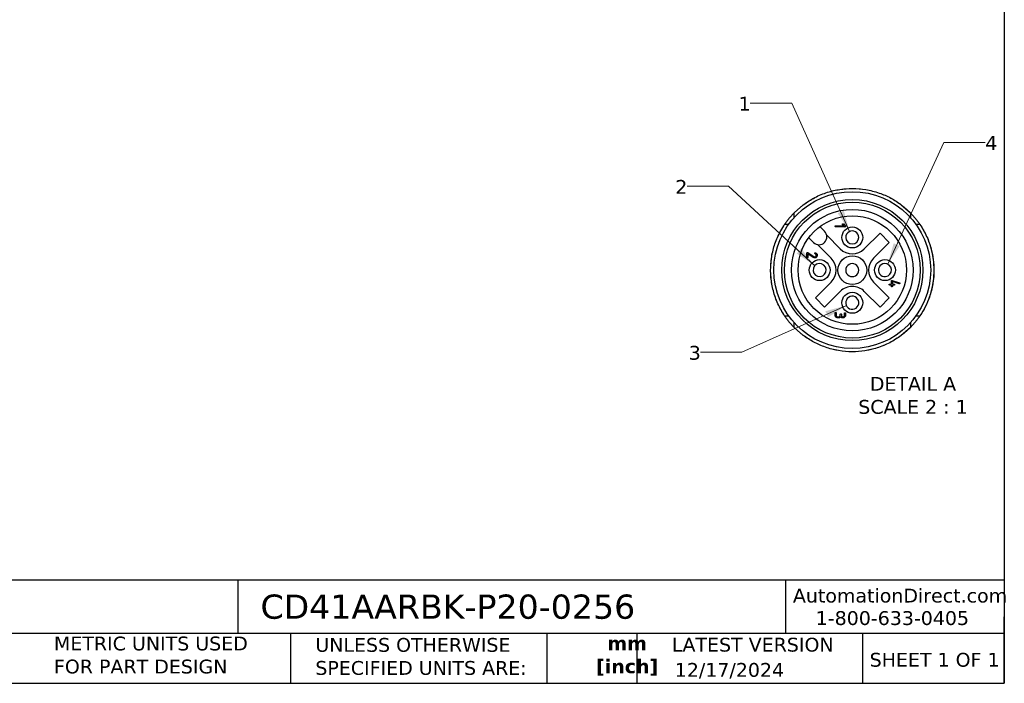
# Model space of a CAD drawing. Header units: millimetres. Extents: x 13 to 546, y 13 to 419.
# Tile 2 of 5: x 245 to 546, y 13 to 216. Entities that reach past the tile are written whole.
import ezdxf

# ---------------------------------------------------------------- set-up
doc = ezdxf.new("R2010")
doc.units = ezdxf.units.MM
doc.header["$LTSCALE"] = 2
doc.linetypes.add('SLD-Solid', pattern=[0])
doc.layers.add('TEXT', color=140, linetype='SLD-Solid', lineweight=25)
doc.styles.add('SLDTEXTSTYLE0', font='VERDANA.TTF')
doc.styles.add('SLDTEXTSTYLE1', font='VERDANAB.TTF')
doc.dimstyles.new('SLDDIMSTYLE6', dxfattribs={"dimtxt": 4.316016, "dimasz": 6.604, "dimexe": 0, "dimexo": 0.0625, "dimgap": 1.079004, "dimtad": 0, "dimtih": 1, "dimtoh": 1, "dimlfac": 0.25, "dimrnd": 1e-09, "dimzin": 12, "dimdsep": 46, "dimtxsty": 'SLDTEXTSTYLE0', "dimsah": 1, "dimcen": 0, "dimadec": 0, "dimazin": 3, "dimtfac": 1, "dimtofl": 0, "dimtmove": 0, "dimatfit": 3, "dimfxl": 0, "dimfrac": 2, "dimtolj": 1, "dimtzin": 12, "dimarcsym": 0})

# ---------------------------------------------------------------- blocks, each defined once
blk = doc.blocks.new('_D_7')
at = {"color": 7, "linetype": 'SLD-Solid', "lineweight": 0}
for p, q in [((481.04, 190.34), (468.34, 190.34)), ((498.75, 151.05), (481.04, 190.34))]:
    blk.add_line(p, q, dxfattribs=at)
at = {"color": 7, "linetype": 'SLD-Solid', "lineweight": 18}
blk.add_solid([(498.75, 151.05), (496.96, 157.48), (495.11, 156.65)], dxfattribs=at)
at = {"color": 7, "linetype": 'SLD-Solid', "lineweight": 18, "insert": (464.75, 192.28), "char_height": 4.23, "attachment_point": 1, "style": 'SLDTEXTSTYLE0'}
blk.add_mtext('1', dxfattribs=at)
blk = doc.blocks.new('_D_8')
at = {"color": 7, "linetype": 'SLD-Solid', "lineweight": 0}
for p, q in [((461.68, 164.88), (448.98, 164.88)), ((488.1, 140.58), (461.68, 164.88))]:
    blk.add_line(p, q, dxfattribs=at)
at = {"color": 7, "linetype": 'SLD-Solid', "lineweight": 18}
blk.add_solid([(488.1, 140.58), (483.93, 145.79), (482.55, 144.3)], dxfattribs=at)
at = {"color": 7, "linetype": 'SLD-Solid', "lineweight": 18, "insert": (445.39, 166.82), "char_height": 4.23, "attachment_point": 1, "style": 'SLDTEXTSTYLE0'}
blk.add_mtext('2', dxfattribs=at)
blk = doc.blocks.new('_D_9')
at = {"color": 7, "linetype": 'SLD-Solid', "lineweight": 0}
for p, q in [((497.75, 128.4), (465.8, 114.06)), ((465.8, 114.06), (453.1, 114.06))]:
    blk.add_line(p, q, dxfattribs=at)
at = {"color": 7, "linetype": 'SLD-Solid', "lineweight": 18}
blk.add_solid([(497.75, 128.4), (491.31, 126.63), (492.14, 124.77)], dxfattribs=at)
at = {"color": 7, "linetype": 'SLD-Solid', "lineweight": 18, "insert": (449.5, 116.01), "char_height": 4.23, "attachment_point": 1, "style": 'SLDTEXTSTYLE0'}
blk.add_mtext('3', dxfattribs=at)
blk = doc.blocks.new('_D_10')
at = {"color": 7, "linetype": 'SLD-Solid', "lineweight": 0}
for p, q in [((510.41, 141.04), (527.56, 178.29)), ((527.56, 178.29), (540.26, 178.29))]:
    blk.add_line(p, q, dxfattribs=at)
at = {"color": 7, "linetype": 'SLD-Solid', "lineweight": 18}
blk.add_solid([(510.41, 141.04), (514.09, 146.61), (512.25, 147.46)], dxfattribs=at)
at = {"color": 7, "linetype": 'SLD-Solid', "lineweight": 18, "insert": (540.26, 180.24), "char_height": 4.23, "attachment_point": 1, "style": 'SLDTEXTSTYLE0'}
blk.add_mtext('4', dxfattribs=at)

msp = doc.modelspace()

# ---------------------------------------------------------------- linework, layer by layer
for p, q in [((481.756, 156.76), (484.573, 159.223)), ((481.756, 155.303), (481.756, 156.76)), ((514.573, 159.223), (517.39, 156.76)), ((517.39, 156.76), (517.39, 155.303)), ((480.079, 153.223), (478.861, 153.223)), ((489.662, 152.54), (491.094, 151.108)), ((494.474, 152.818), (496.967, 152.751)), ((496.967, 152.751), (496.609, 153.129)), ((496.841, 153.348), (497.449, 152.706)), ((520.285, 153.223), (519.067, 153.223)), ((487.7, 147.714), (486.266, 149.147)), ((495.896, 145.728), (491.752, 149.872)), ((508.058, 150.536), (503.25, 145.728)), ((506.078, 142.9), (510.887, 147.708)), ((510.887, 147.708), (508.058, 150.536)), ((488.905, 147.062), (493.068, 142.9)), ((485.94, 144.58), (487.791, 143.356)), ((487.588, 143.107), (485.997, 144.158)), ((511.538, 134.944), (511.564, 135.903)), ((511.772, 136.053), (513.994, 135.353)), ((511.878, 135.684), (511.858, 134.935)), ((513.894, 135.045), (511.878, 135.684)), ((493.068, 135.546), (488.259, 130.737)), ((491.088, 127.909), (495.896, 132.717)), ((503.25, 132.717), (508.058, 127.909)), ((510.887, 130.737), (506.078, 135.546)), ((488.259, 130.737), (491.088, 127.909)), ((508.058, 127.909), (510.887, 130.737)), ((478.861, 125.223), (478.861, 125.223)), ((478.861, 125.223), (480.079, 125.223)), ((519.067, 125.223), (520.285, 125.223)), ((520.285, 125.223), (520.285, 125.223)), ((481.756, 121.685), (481.756, 123.143)), ((484.573, 119.223), (481.756, 121.685)), ((517.39, 121.685), (514.573, 119.223)), ((517.39, 123.143), (517.39, 121.685)), ((484.573, 119.223), (484.573, 119.223)), ((514.573, 119.223), (514.573, 119.223))]:
    msp.add_line(p, q)
at = {"color": 7, "linetype": 'SLD-Solid', "lineweight": 18}
msp.add_circle((499.573, 139.223), 25, dxfattribs=at)
for centre, radius in [((499.573, 139.223), 24), ((499.573, 139.223), 21.6), ((499.573, 139.223), 20.8), ((499.573, 139.223), 18.6), ((499.573, 139.223), 16.6), ((499.573, 149.223), 3.2), ((489.573, 139.223), 3.2), ((499.573, 139.223), 4.4), ((509.573, 139.223), 3.2), ((499.573, 129.223), 3.2)]:
    msp.add_circle(centre, radius)
for centre, radius, start, end in [((489.397, 149.411), 2.4, 225.00001, 45.00001), ((499.573, 149.223), 2, 0.03719, 180.0372), ((499.573, 149.223), 2, 180.0372, 0.03719), ((499.573, 149.405), 5.2, 225, 315), ((489.391, 139.223), 5.2, 315, 45), ((509.755, 139.223), 5.2, 135, 225), ((489.573, 139.223), 2, 95.03721, 275.03719), ((489.573, 139.223), 2, 275.0372, 95.0372), ((499.573, 139.223), 2, 0.03717, 180.03721), ((499.573, 139.223), 2, 180.03717, 0.03721), ((509.573, 139.223), 2, 95.03719, 275.03721), ((509.573, 139.223), 2, 275.03721, 95.03719), ((499.573, 129.04), 5.2, 44.99997, 135.00003), ((499.573, 129.223), 2, 5.03718, 185.03719), ((499.573, 129.223), 2, 185.03718, 5.03719)]:
    msp.add_arc(centre, radius, start, end)
for points, knots in [([(484.573, 159.223), (485.735, 160.007), (488.06, 161.577), (491.868, 163.114), (495.732, 164.024), (499.692, 164.332), (503.772, 163.984), (507.734, 162.962), (511.393, 161.39), (513.513, 159.945), (514.573, 159.223)], [0, 0, 0, 0, 0.1305913, 0.261256, 0.3806091, 0.4999999, 0.6304844, 0.7609208, 0.880491, 1, 1, 1, 1]), ([(478.861, 125.223), (478.135, 126.421), (476.682, 128.818), (475.293, 132.81), (474.56, 136.959), (474.527, 141.176), (475.22, 145.32), (476.575, 149.431), (478.079, 151.925), (478.861, 153.223)], [0, 0, 0, 0, 0.1412841, 0.2826515, 0.4241356, 0.5656497, 0.7065218, 0.847324, 1, 1, 1, 1]), ([(497.449, 152.706), (497.468, 152.684), (497.499, 152.647), (497.513, 152.573), (497.503, 152.514), (497.478, 152.466), (497.443, 152.437), (497.358, 152.41), (497.054, 152.445), (496.427, 152.434), (495.505, 152.481), (494.795, 152.474), (494.411, 152.503), (494.364, 152.523), (494.333, 152.556), (494.313, 152.6), (494.308, 152.659), (494.315, 152.719), (494.337, 152.767), (494.368, 152.796), (494.415, 152.817), (494.451, 152.818), (494.474, 152.818)], [0, 0, 0, 0, 0.0228494, 0.0373317, 0.0577578, 0.0686631, 0.0796244, 0.0922039, 0.1378193, 0.3168713, 0.5904374, 0.8640035, 0.8783147, 0.8927789, 0.9030754, 0.9133429, 0.930519, 0.9492576, 0.960419, 0.9716544, 0.9818471, 1, 1, 1, 1]), ([(496.609, 153.129), (496.597, 153.145), (496.573, 153.176), (496.563, 153.243), (496.571, 153.303), (496.598, 153.351), (496.632, 153.38), (496.685, 153.398), (496.745, 153.4), (496.803, 153.383), (496.828, 153.36), (496.841, 153.348)], [0, 0, 0, 0, 0.120422, 0.228212, 0.3887178, 0.4703789, 0.5524793, 0.6461981, 0.8016085, 0.8997514, 1, 1, 1, 1]), ([(520.285, 153.223), (521.011, 152.025), (522.464, 149.628), (523.744, 145.943), (524.433, 142.453), (524.664, 138.901), (524.335, 135.024), (523.363, 131.26), (521.993, 127.969), (520.855, 126.138), (520.285, 125.223)], [0, 0, 0, 0, 0.1412496, 0.2825823, 0.3912783, 0.5, 0.6412441, 0.7824356, 0.8912426, 1, 1, 1, 1]), ([(485.997, 144.158), (485.986, 143.892), (485.973, 143.558), (485.976, 143.206), (485.964, 143.105), (485.942, 143.06), (485.91, 143.031), (485.862, 143.011), (485.801, 143.007), (485.738, 143.017), (485.692, 143.044), (485.665, 143.08), (485.634, 143.192), (485.684, 143.559), (485.67, 143.96), (485.681, 144.31), (485.684, 144.428), (485.686, 144.505), (485.713, 144.56), (485.745, 144.588), (485.792, 144.607), (485.848, 144.612), (485.903, 144.601), (485.93, 144.586), (485.94, 144.58)], [0, 0, 0, 0, 0.2543607, 0.31795092, 0.33661448, 0.35062223, 0.36473161, 0.37706645, 0.39897908, 0.4231475, 0.43611938, 0.44914364, 0.46487173, 0.54543981, 0.79618125, 0.84969576, 0.8791454, 0.90873898, 0.9222953, 0.93593805, 0.94826197, 0.97014521, 0.98888616, 1, 1, 1, 1]), ([(488.617, 143.167), (488.543, 143.109), (488.395, 142.993), (488.122, 142.937), (487.839, 142.963), (487.676, 143.057), (487.588, 143.107)], [0, 0, 0, 0, 0.2523888, 0.497962, 0.7316186, 1, 1, 1, 1]), ([(487.791, 143.356), (487.849, 143.325), (487.959, 143.266), (488.142, 143.264), (488.299, 143.317), (488.427, 143.42), (488.519, 143.556), (488.553, 143.709), (488.54, 143.849), (488.467, 143.996), (488.335, 144.132), (488.215, 144.21), (488.157, 144.248)], [0, 0, 0, 0, 0.1138846, 0.2165839, 0.3126554, 0.4013958, 0.5025045, 0.5953913, 0.671252, 0.7469847, 0.8785692, 1, 1, 1, 1]), ([(488.157, 144.248), (488.141, 144.26), (488.11, 144.283), (488.085, 144.338), (488.082, 144.398), (488.091, 144.454), (488.115, 144.498), (488.149, 144.527), (488.202, 144.544), (488.261, 144.548), (488.299, 144.533), (488.313, 144.528)], [0, 0, 0, 0, 0.1237009, 0.2296971, 0.3533639, 0.4860397, 0.5699031, 0.6542191, 0.7504561, 0.9101536, 1, 1, 1, 1]), ([(488.313, 144.528), (488.428, 144.455), (488.618, 144.336), (488.806, 144.081), (488.877, 143.828), (488.86, 143.564), (488.772, 143.333), (488.663, 143.216), (488.617, 143.167)], [0, 0, 0, 0, 0.2444027, 0.4039305, 0.5644838, 0.710521, 0.8798141, 1, 1, 1, 1]), ([(511.564, 135.903), (511.567, 135.929), (511.57, 135.97), (511.598, 136.016), (511.634, 136.044), (511.69, 136.061), (511.738, 136.061), (511.769, 136.054), (511.772, 136.053)], [0, 0, 0, 0, 0.2578879, 0.3931955, 0.5290677, 0.6919549, 0.9662078, 1, 1, 1, 1]), ([(511.529, 134.624), (511.449, 134.626), (511.288, 134.632), (511.109, 134.631), (510.995, 134.641), (510.951, 134.66), (510.92, 134.69), (510.899, 134.732), (510.891, 134.794), (510.898, 134.858), (510.924, 134.909), (510.955, 134.936), (511.002, 134.955), (511.145, 134.959), (511.326, 134.949), (511.485, 134.945), (511.538, 134.944)], [0, 0, 0, 0, 0.1632262, 0.3264513, 0.363959, 0.3956843, 0.4221018, 0.4484736, 0.4901448, 0.5477784, 0.576002, 0.604384, 0.6306274, 0.6776686, 0.8912437, 1, 1, 1, 1]), ([(511.849, 134.615), (511.846, 134.535), (511.841, 134.415), (511.845, 134.278), (511.825, 134.209), (511.798, 134.173), (511.756, 134.148), (511.693, 134.136), (511.628, 134.141), (511.574, 134.166), (511.544, 134.196), (511.523, 134.242), (511.516, 134.372), (511.526, 134.502), (511.529, 134.61), (511.529, 134.624)], [0, 0, 0, 0, 0.2083925, 0.3126252, 0.3520685, 0.3918844, 0.4268892, 0.4754667, 0.5549166, 0.5917538, 0.6288477, 0.6623661, 0.7190586, 0.9642824, 1, 1, 1, 1]), ([(511.858, 134.935), (511.938, 134.932), (512.099, 134.927), (512.278, 134.928), (512.393, 134.917), (512.437, 134.898), (512.468, 134.869), (512.489, 134.827), (512.496, 134.765), (512.49, 134.701), (512.464, 134.65), (512.432, 134.622), (512.385, 134.603), (512.242, 134.6), (512.062, 134.61), (511.903, 134.614), (511.849, 134.615)], [0, 0, 0, 0, 0.1632256, 0.3264513, 0.3639583, 0.3956836, 0.4221012, 0.4484729, 0.4901443, 0.5477792, 0.5760017, 0.6043845, 0.6306274, 0.677668, 0.8912437, 1, 1, 1, 1]), ([(513.994, 135.353), (514.013, 135.345), (514.046, 135.332), (514.082, 135.295), (514.104, 135.248), (514.108, 135.189), (514.1, 135.132), (514.076, 135.087), (514.045, 135.059), (513.998, 135.04), (513.946, 135.035), (513.909, 135.042), (513.894, 135.045)], [0, 0, 0, 0, 0.1177668, 0.2059115, 0.2941769, 0.414132, 0.5419699, 0.6231494, 0.7047993, 0.779915, 0.9149456, 1, 1, 1, 1]), ([(496.042, 124.911), (495.974, 124.838), (495.839, 124.697), (495.501, 124.586), (495.161, 124.611), (494.819, 124.64), (494.579, 124.788), (494.394, 124.997), (494.256, 125.355), (494.324, 125.74), (494.297, 126.04), (494.327, 126.16), (494.352, 126.196), (494.39, 126.222), (494.45, 126.237), (494.514, 126.234), (494.571, 126.214), (494.605, 126.184), (494.628, 126.141), (494.641, 126.021), (494.621, 125.799), (494.618, 125.536), (494.615, 125.303), (494.675, 125.168), (494.727, 125.107), (494.746, 125.085)], [0, 0, 0, 0, 0.0657413, 0.1289458, 0.2297733, 0.292401, 0.3556272, 0.4123588, 0.4776089, 0.6040862, 0.6663842, 0.6770425, 0.6861079, 0.6951967, 0.7068368, 0.7269217, 0.736985, 0.7471406, 0.755928, 0.7693848, 0.8269367, 0.9045844, 0.9461891, 0.9805337, 1, 1, 1, 1]), ([(494.746, 125.085), (494.785, 125.05), (494.865, 124.979), (495.072, 124.922), (495.295, 124.934), (495.521, 124.924), (495.662, 124.988), (495.723, 125.041), (495.745, 125.06)], [0, 0, 0, 0, 0.1470205, 0.294416, 0.5823239, 0.7733493, 0.9185796, 1, 1, 1, 1]), ([(495.745, 125.06), (495.784, 125.103), (495.859, 125.187), (495.909, 125.4), (495.903, 125.589), (495.902, 125.741), (495.921, 125.802), (495.948, 125.838), (495.99, 125.863), (496.053, 125.874), (496.118, 125.869), (496.172, 125.844), (496.201, 125.813), (496.222, 125.767), (496.229, 125.635), (496.213, 125.458), (496.218, 125.247), (496.278, 125.119), (496.329, 125.061), (496.345, 125.042)], [0, 0, 0, 0, 0.0886302, 0.1746979, 0.3351734, 0.3868681, 0.4107704, 0.4348979, 0.4559983, 0.4857733, 0.533718, 0.5559315, 0.5782934, 0.5985898, 0.6333113, 0.7837281, 0.879397, 0.9603948, 1, 1, 1, 1]), ([(496.345, 125.042), (496.387, 125.005), (496.469, 124.933), (496.629, 124.89), (496.795, 124.892), (496.948, 124.954), (497.075, 125.066), (497.16, 125.208), (497.2, 125.55), (497.119, 125.859), (497.217, 126.102), (497.248, 126.132), (497.293, 126.152), (497.351, 126.158), (497.411, 126.152), (497.459, 126.13), (497.489, 126.1), (497.509, 126.054), (497.517, 125.924), (497.493, 125.647), (497.52, 125.297), (497.407, 124.969), (497.23, 124.761), (496.998, 124.611), (496.728, 124.561), (496.467, 124.589), (496.235, 124.697), (496.107, 124.823), (496.05, 124.9), (496.042, 124.911)], [0, 0, 0, 0, 0.0334575, 0.0660464, 0.0978696, 0.1335316, 0.164254, 0.2000271, 0.2313344, 0.3719647, 0.3806424, 0.3893821, 0.3972748, 0.4103954, 0.4246733, 0.4333861, 0.4421612, 0.4500493, 0.4633277, 0.5207293, 0.6201971, 0.6739436, 0.7276212, 0.7842743, 0.8388981, 0.891945, 0.9419757, 0.9919086, 1, 1, 1, 1]), ([(507.133, 115.393), (505.896, 115.062), (503.421, 114.398), (499.452, 114.121), (495.375, 114.459), (491.412, 115.484), (487.753, 117.055), (485.633, 118.5), (484.573, 119.223)], [0, 0, 0, 0, 0.1615617, 0.323175, 0.4998052, 0.6763701, 0.8382266, 1, 1, 1, 1]), ([(514.573, 119.223), (513.413, 118.429), (511.094, 116.841), (508.454, 115.876), (507.133, 115.393)], [0, 0, 0, 0, 0.4998601, 1, 1, 1, 1])]:
    msp.add_open_spline(points, degree=3, knots=knots)
at = {"layer": 'TEXT'}
for p, q in [((546.1, 419.1), (546.1, 12.7)), ((546.1, 44.252), (12.7, 44.252)), ((311.518, 44.252), (311.518, 27.94)), ((479.151, 44.252), (479.151, 27.94)), ((546.1, 12.7), (546.1, 33.02)), ((546.1, 27.94), (12.7, 27.94)), ((327.56, 27.94), (327.56, 12.7)), ((406.049, 27.94), (406.049, 12.7)), ((433.624, 27.94), (433.624, 12.7)), ((502.697, 27.94), (502.697, 12.7)), ((12.7, 12.7), (546.1, 12.7))]:
    msp.add_line(p, q, dxfattribs=at)

# ---------------------------------------------------------------- texts
at = {"color": 7, "linetype": 'Continuous', "lineweight": 0, "insert": (518.144, 106.515), "char_height": 4.23333, "attachment_point": 2, "style": 'SLDTEXTSTYLE0'}
msp.add_mtext('DETAIL A^JSCALE 2 : 1', dxfattribs=at)
at = {"color": 179, "linetype": 'SLD-Solid', "lineweight": 18, "char_height": 4.23333, "attachment_point": 1, "style": 'SLDTEXTSTYLE0'}
for s, insert in [('AutomationDirect.com', (481.39, 41.673)), ('1-800-633-0405', (488.383, 34.794))]:
    msp.add_mtext(s, dxfattribs=dict(at, insert=insert))
at = {"layer": 'TEXT'}
for s, insert, char_height, attachment_point, style in [('CD41AARBK-P20-0256', (318.415, 39.881), 7.40833, 1, 'SLDTEXTSTYLE0'), ('METRIC UNITS USED ^JFOR PART DESIGN', (255.209, 27.011), 4.23333, 1, 'SLDTEXTSTYLE0'), ('UNLESS OTHERWISE ^JSPECIFIED UNITS ARE:', (335.216, 26.582), 4.23333, 1, 'SLDTEXTSTYLE0'), ('mm^J[inch]', (430.649, 27.078), 4.2333, 2, 'SLDTEXTSTYLE1'), ('LATEST VERSION', (469.104, 26.648), 4.23333, 2, 'SLDTEXTSTYLE0'), ('SHEET 1 OF 1', (504.883, 22.023), 4.23333, 1, 'SLDTEXTSTYLE0'), ('12/17/2024', (445.226, 18.926), 4.2333, 1, 'SLDTEXTSTYLE0')]:
    msp.add_mtext(s, dxfattribs=dict(at, insert=insert, char_height=char_height, attachment_point=attachment_point, style=style))

# ---------------------------------------------------------------- dimensions: what is measured, and where the dimension line sits
at = {"color": 7, "linetype": 'SLD-Solid', "lineweight": 18}
for center, mpoint, text, picture, middle in [((499.573, 149.223), (498.751, 151.046), '1', '_D_7', (466.545, 190.335)), ((509.573, 139.223), (510.409, 141.04), '4', '_D_10', (542.052, 178.29)), ((489.573, 139.223), (488.101, 140.577), '2', '_D_8', (447.182, 164.877)), ((499.573, 129.223), (497.748, 128.404), '3', '_D_9', (451.3, 114.061))]:
    dim = msp.add_radius_dim(center=center, mpoint=mpoint, text=text, dimstyle='SLDDIMSTYLE6', override={"dimpost": '<>'}, dxfattribs=at)
    dim.commit()
    dim.dimension.update_dxf_attribs({"geometry": picture, "text_midpoint": middle, "dimtype": 164})

doc.saveas('drawing.dxf')
